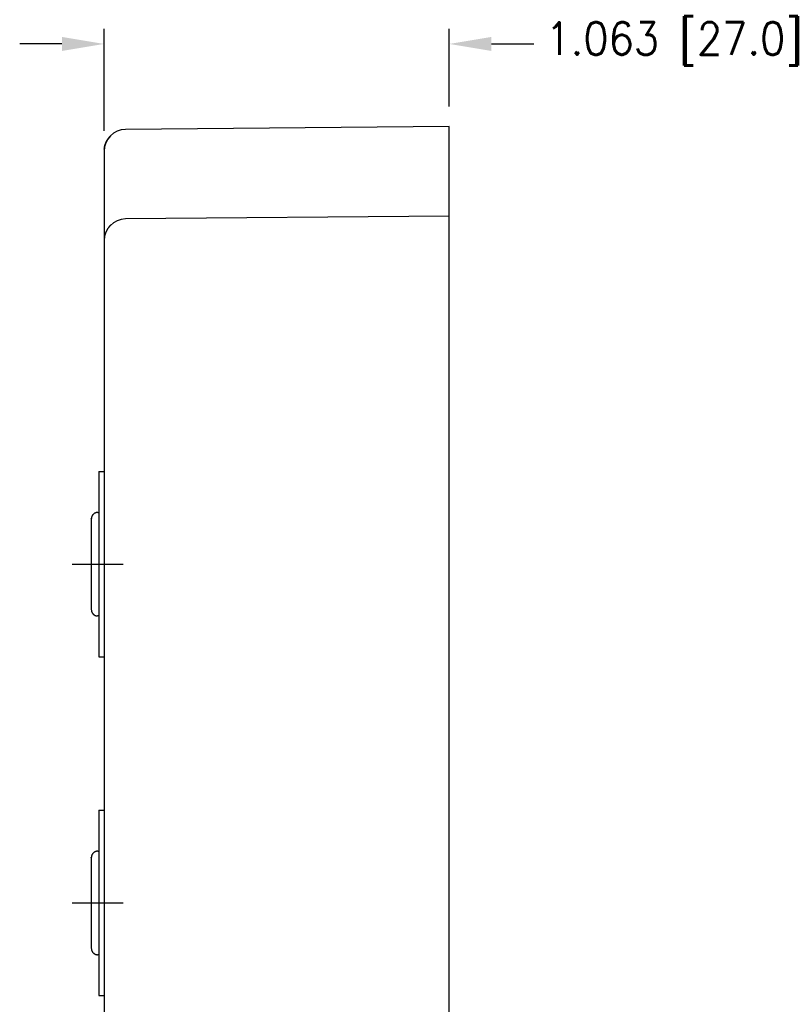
# Model space of a CAD drawing. Extents: x 85.2 to 97.4, y 23.1 to 30.3.
# Tile 43 of 43: x 92.2 to 94.6, y 27.3 to 30.3. Entities that reach past the tile are written whole.
import ezdxf

# ---------------------------------------------------------------- set-up
doc = ezdxf.new("R2010")
doc.units = 0
doc.header["$LTSCALE"] = 0.5
doc.linetypes.add('CENTER', pattern=[2, 1.25, -0.25, 0.25, -0.25])
doc.layers.get('DEFPOINTS').update_dxf_attribs({"linetype": 'CONTINUOUS'})
for name, color, linetype in [('BODY', 1, 'CONTINUOUS'), ('CENTER', 2, 'CENTER'), ('DETAIL', 2, 'CONTINUOUS'), ('DIM', 254, 'CONTINUOUS')]:
    doc.layers.add(name, color=color, linetype=linetype)
doc.styles.get("Standard").update_dxf_attribs({"font": 'ROMANS.SHX'})
doc.dimstyles.get("Standard").update_dxf_attribs({"dimtxt": 2.5, "dimasz": 2.5, "dimexe": 1.25, "dimexo": 0.625, "dimtad": 1, "dimcen": 2.5, "dimazin": 3, "dimtfac": 1, "dimtmove": 0, "dimatfit": 3})

# ---------------------------------------------------------------- blocks, each defined once
blk = doc.blocks.new('*U34')
at = {"layer": 'DIM', "color": 0}
blk.add_text('1.063 [27.0]', height=0.1, dxfattribs=at).set_placement((93.8373, 30.2174))
blk = doc.blocks.new('*D9')
at = {"layer": 'DEFPOINTS', "color": 0}
for p in [(92.4804, 30.2508), (93.5434, 29.9961), (92.4804, 29.9205)]:
    blk.add_point(p, dxfattribs=at)
at = {"layer": 'DIM', "color": 0}
for p, q in [((92.4804, 29.983), (92.4804, 30.2976)), ((93.5434, 30.0586), (93.5434, 30.2976)), ((92.3504, 30.2508), (92.2204, 30.2508)), ((93.6734, 30.2508), (93.8034, 30.2508))]:
    blk.add_line(p, q, dxfattribs=at)
for points in [[(92.3504, 30.2724), (92.3504, 30.2291), (92.4804, 30.2508)], [(93.6734, 30.2724), (93.6734, 30.2291), (93.5434, 30.2508)]]:
    blk.add_solid(points, dxfattribs=at)
at = {"layer": 'DIM'}
blk.add_blockref('*U34', (0, 0), dxfattribs=at)

msp = doc.modelspace()

# ---------------------------------------------------------------- linework, layer by layer
at = {"layer": 'BODY'}
for p, q in [((93.5434, 29.9961), (92.5467, 29.9874)), ((93.5434, 29.9002), (93.5434, 29.9961)), ((92.4804, 29.9266), (92.4804, 29.9278)), ((92.4804, 29.9266), (92.4804, 29.9205)), ((92.4804, 29.9205), (92.4804, 29.849)), ((93.5434, 29.8772), (93.5434, 29.9002)), ((93.5434, 29.8589), (93.5434, 29.8772)), ((92.4804, 29.849), (92.4804, 25.6631)), ((93.5434, 29.7782), (93.5434, 29.8589)), ((93.5434, 29.6049), (93.5434, 29.7782)), ((93.5434, 29.7205), (92.5467, 29.7118)), ((93.5434, 29.5242), (93.5434, 29.6049)), ((93.5434, 25.6581), (93.5434, 29.5242)), ((92.4646, 28.9337), (92.4646, 28.3628)), ((92.4646, 28.9337), (92.4804, 28.9337)), ((92.4646, 28.3628), (92.4804, 28.3628)), ((92.4646, 27.8904), (92.4646, 27.3195)), ((92.4646, 27.8904), (92.4804, 27.8904)), ((92.4646, 27.3195), (92.4804, 27.3195))]:
    msp.add_line(p, q, dxfattribs=at)
for centre, radius, start, end in [((92.5473, 29.9205), 0.0669, 90.5, 180), ((92.5545, 29.9132), 0.0772, 138.6362, 139.4083), ((92.5526, 29.9148), 0.0747, 137.8481, 138.6319), ((92.5499, 29.9173), 0.0711, 137.0185, 137.8281), ((92.5511, 29.9163), 0.0726, 136.3407, 137.0985), ((92.5548, 29.9128), 0.0776, 135.6877, 136.3517), ((92.5489, 29.9184), 0.0695, 134.8604, 135.612), ((92.55, 29.9173), 0.071, 134.0622, 134.8675), ((92.5639, 29.9032), 0.0909, 133.5089, 134.185), ((92.5259, 29.9261), 0.0456, 170.3515, 171.871), ((92.5239, 29.9264), 0.0436, 168.655, 170.2591), ((92.5246, 29.9263), 0.0443, 167.1281, 168.7195), ((92.5271, 29.9257), 0.0468, 165.6475, 167.164), ((92.5292, 29.9253), 0.049, 164.2707, 165.7263), ((92.5314, 29.9247), 0.0512, 162.8923, 164.2889), ((92.5333, 29.9242), 0.0532, 161.6112, 162.9605), ((92.535, 29.9236), 0.055, 160.3088, 161.6142), ((92.5364, 29.9231), 0.0564, 159.0916, 160.3635), ((92.5376, 29.9227), 0.0577, 157.8465, 159.0871), ((92.5386, 29.9223), 0.0588, 156.6826, 157.8967), ((92.54, 29.9217), 0.0603, 155.5034, 156.684), ((92.5412, 29.9212), 0.0616, 154.3972, 155.5503), ((92.5424, 29.9206), 0.063, 153.2659, 154.3886), ((92.5435, 29.9202), 0.0641, 152.2169, 153.3154), ((92.5446, 29.9196), 0.0654, 151.1473, 152.2187), ((92.5455, 29.9191), 0.0664, 150.1287, 151.179), ((92.5465, 29.9185), 0.0676, 149.0971, 150.1231), ((92.5472, 29.9182), 0.0683, 148.1234, 149.1322), ((92.5478, 29.9178), 0.0691, 147.122, 148.1123), ((92.5485, 29.9174), 0.0699, 146.191, 147.1627), ((92.5497, 29.9166), 0.0713, 145.2465, 146.1906), ((92.5506, 29.916), 0.0723, 144.3695, 145.2905), ((92.5519, 29.9151), 0.0739, 143.4774, 144.3683), ((92.5526, 29.9146), 0.0748, 142.6498, 143.519), ((92.5535, 29.9139), 0.0759, 141.8028, 142.647), ((92.5537, 29.9139), 0.0761, 141.0067, 141.8366), ((92.5538, 29.9137), 0.0763, 140.1777, 140.9917), ((92.5539, 29.9137), 0.0764, 139.407, 140.205), ((92.5207, 29.9265), 0.0403, 174.8721, 176.567), ((92.5197, 29.9266), 0.0394, 176.5583, 178.2645), ((92.5231, 29.9264), 0.0428, 173.3782, 174.9897), ((92.5262, 29.9261), 0.0458, 171.8909, 173.3965), ((92.5473, 29.6449), 0.0669, 90.5, 180), ((92.5511, 29.6407), 0.0726, 136.3407, 137.0985), ((92.5548, 29.6372), 0.0776, 135.6877, 136.3517), ((92.5489, 29.6429), 0.0695, 134.8604, 135.612), ((92.55, 29.6418), 0.071, 134.0622, 134.8675), ((92.5639, 29.6277), 0.0909, 133.5089, 134.185), ((92.5535, 29.6383), 0.0759, 141.8028, 142.647), ((92.5537, 29.6383), 0.0761, 141.0067, 141.8366), ((92.5538, 29.6381), 0.0763, 140.1777, 140.9917), ((92.5539, 29.6381), 0.0764, 139.407, 140.205), ((92.5545, 29.6376), 0.0772, 138.6362, 139.4083), ((92.5526, 29.6392), 0.0747, 137.8481, 138.6319), ((92.5499, 29.6417), 0.0711, 137.0185, 137.8281)]:
    msp.add_arc(centre, radius, start, end, dxfattribs=at)
at = {"layer": 'CENTER'}
for p, q in [((92.3819, 28.6483), (92.5394, 28.6483)), ((92.3819, 27.6049), (92.5394, 27.6049))]:
    msp.add_line(p, q, dxfattribs=at)
at = {"layer": 'DETAIL'}
for p, q in [((92.441, 28.788), (92.441, 28.7892)), ((92.441, 28.788), (92.441, 28.5085)), ((92.441, 28.788), (92.441, 28.5085)), ((92.4607, 28.8077), (92.4646, 28.8077)), ((92.441, 28.6758), (92.441, 28.6719)), ((92.441, 28.6719), (92.441, 28.6246)), ((92.441, 28.6246), (92.441, 28.6207)), ((92.4607, 28.4888), (92.4595, 28.4888)), ((92.4646, 28.4888), (92.4607, 28.4888)), ((92.4607, 27.7644), (92.4646, 27.7644)), ((92.441, 27.7447), (92.441, 27.7459)), ((92.441, 27.7447), (92.441, 27.4652)), ((92.441, 27.7447), (92.441, 27.4652)), ((92.441, 27.6325), (92.441, 27.6286)), ((92.441, 27.6286), (92.441, 27.5813)), ((92.441, 27.5813), (92.441, 27.5774)), ((92.4607, 27.4455), (92.4595, 27.4455)), ((92.4646, 27.4455), (92.4607, 27.4455))]:
    msp.add_line(p, q, dxfattribs=at)
for centre, radius, start, end in [((92.4594, 28.7881), 0.0184, 172.9025, 176.6337), ((92.461, 28.7879), 0.02, 169.4736, 172.9865), ((92.4618, 28.7878), 0.0208, 166.032, 169.4776), ((92.4611, 28.7879), 0.0201, 162.1735, 165.797), ((92.461, 28.7879), 0.02, 158.4632, 162.1681), ((92.461, 28.7879), 0.02, 154.5719, 158.3239), ((92.4611, 28.7878), 0.0201, 150.8018, 154.5849), ((92.4609, 28.7879), 0.0199, 146.8005, 150.6509), ((92.4609, 28.7879), 0.02, 142.9676, 146.84), ((92.4609, 28.7878), 0.02, 138.9608, 142.8483), ((92.4608, 28.7879), 0.0198, 135.0394, 138.9647), ((92.4605, 28.7881), 0.0195, 130.9184, 134.9167), ((92.4608, 28.7879), 0.0198, 127.2216, 131.1344), ((92.4614, 28.7872), 0.0208, 123.453, 127.1528), ((92.4605, 28.7882), 0.0194, 119.0961, 123.0726), ((92.4593, 28.7902), 0.0171, 114.3961, 118.9564), ((92.4611, 28.7876), 0.0202, 112.3133, 115.931), ((92.4689, 28.7691), 0.0403, 110.8782, 112.5175), ((92.4596, 28.7902), 0.0174, 102.4, 107.0815), ((92.4593, 28.792), 0.0155, 94.8104, 102.608), ((92.4632, 28.769), 0.0388, 93.7797, 97.8156), ((92.4797, 28.5111), 0.0388, 183.7841, 187.8194), ((92.4567, 28.5071), 0.0155, 184.8093, 192.6058), ((92.4585, 28.5074), 0.0174, 192.4002, 197.0812), ((92.4796, 28.5167), 0.0403, 200.8873, 202.5266), ((92.4611, 28.5089), 0.0202, 202.3099, 205.9273), ((92.4585, 28.5071), 0.0171, 204.3963, 208.9563), ((92.4605, 28.5083), 0.0194, 209.0919, 213.0682), ((92.4615, 28.5092), 0.0208, 213.4647, 217.1646), ((92.4608, 28.5086), 0.0198, 217.2215, 221.1344), ((92.4606, 28.5083), 0.0195, 220.9127, 224.9111), ((92.4608, 28.5086), 0.0198, 225.0397, 228.9652), ((92.4609, 28.5087), 0.02, 228.9541, 232.842), ((92.4608, 28.5087), 0.02, 232.979, 236.8519), ((92.4608, 28.5087), 0.0199, 236.7959, 240.6468), ((92.4609, 28.5089), 0.0201, 240.8015, 244.5852), ((92.4608, 28.5088), 0.02, 244.5716, 248.3242), ((92.4608, 28.5088), 0.02, 248.4682, 252.1737), ((92.4608, 28.5089), 0.0201, 252.1732, 255.7974), ((92.4609, 28.5096), 0.0208, 256.0317, 259.4779), ((92.4608, 28.5088), 0.02, 259.481, 262.9946), ((92.4606, 28.5072), 0.0184, 262.9115, 266.6434), ((92.4611, 27.7446), 0.0201, 162.1735, 165.797), ((92.461, 27.7446), 0.02, 158.4632, 162.1681), ((92.461, 27.7446), 0.02, 154.5719, 158.3239), ((92.4611, 27.7445), 0.0201, 150.8018, 154.5849), ((92.4609, 27.7446), 0.0199, 146.8005, 150.6509), ((92.4609, 27.7446), 0.02, 142.9676, 146.84), ((92.4609, 27.7445), 0.02, 138.9608, 142.8483), ((92.4608, 27.7446), 0.0198, 135.0394, 138.9647), ((92.4605, 27.7448), 0.0195, 130.9184, 134.9167), ((92.4608, 27.7446), 0.0198, 127.2216, 131.1344), ((92.4614, 27.7439), 0.0208, 123.453, 127.1528), ((92.4605, 27.7449), 0.0194, 119.0961, 123.0726), ((92.4593, 27.7469), 0.0171, 114.3961, 118.9564), ((92.4611, 27.7443), 0.0202, 112.3133, 115.931), ((92.4689, 27.7258), 0.0403, 110.8782, 112.5175), ((92.4596, 27.7469), 0.0174, 102.4, 107.0815), ((92.4593, 27.7487), 0.0155, 94.8104, 102.608), ((92.4632, 27.7257), 0.0388, 93.7797, 97.8156), ((92.4594, 27.7448), 0.0184, 172.9025, 176.6337), ((92.461, 27.7446), 0.02, 169.4736, 172.9865), ((92.4618, 27.7445), 0.0208, 166.032, 169.4776), ((92.4797, 27.4677), 0.0388, 183.7841, 187.8194), ((92.4567, 27.4638), 0.0155, 184.8093, 192.6058), ((92.4585, 27.4641), 0.0174, 192.4002, 197.0812), ((92.4796, 27.4734), 0.0403, 200.8873, 202.5266), ((92.4611, 27.4656), 0.0202, 202.3099, 205.9273), ((92.4585, 27.4638), 0.0171, 204.3963, 208.9563), ((92.4605, 27.465), 0.0194, 209.0919, 213.0682), ((92.4615, 27.4658), 0.0208, 213.4647, 217.1646), ((92.4608, 27.4653), 0.0198, 217.2215, 221.1344), ((92.4606, 27.465), 0.0195, 220.9127, 224.9111), ((92.4608, 27.4653), 0.0198, 225.0397, 228.9652), ((92.4609, 27.4654), 0.02, 228.9541, 232.842), ((92.4608, 27.4654), 0.02, 232.979, 236.8519), ((92.4608, 27.4654), 0.0199, 236.7959, 240.6468), ((92.4609, 27.4655), 0.0201, 240.8015, 244.5852), ((92.4608, 27.4655), 0.02, 244.5716, 248.3242), ((92.4608, 27.4655), 0.02, 248.4682, 252.1737), ((92.4608, 27.4656), 0.0201, 252.1732, 255.7974), ((92.4609, 27.4663), 0.0208, 256.0317, 259.4779), ((92.4608, 27.4655), 0.02, 259.481, 262.9946), ((92.4606, 27.4639), 0.0184, 262.9115, 266.6434)]:
    msp.add_arc(centre, radius, start, end, dxfattribs=at)

# ---------------------------------------------------------------- dimensions: what is measured, and where the dimension line sits
at = {"layer": 'DIM'}
dim = msp.add_linear_dim(base=(92.4804, 30.2508), p1=(93.5434, 29.9961), p2=(92.4804, 29.9205), dimstyle='Standard', dxfattribs=at)
dim.commit()
dim.dimension.update_dxf_attribs({"geometry": '*D9', "text_midpoint": (94.3373, 30.2508), "dimtype": 128})

doc.saveas('drawing.dxf')
